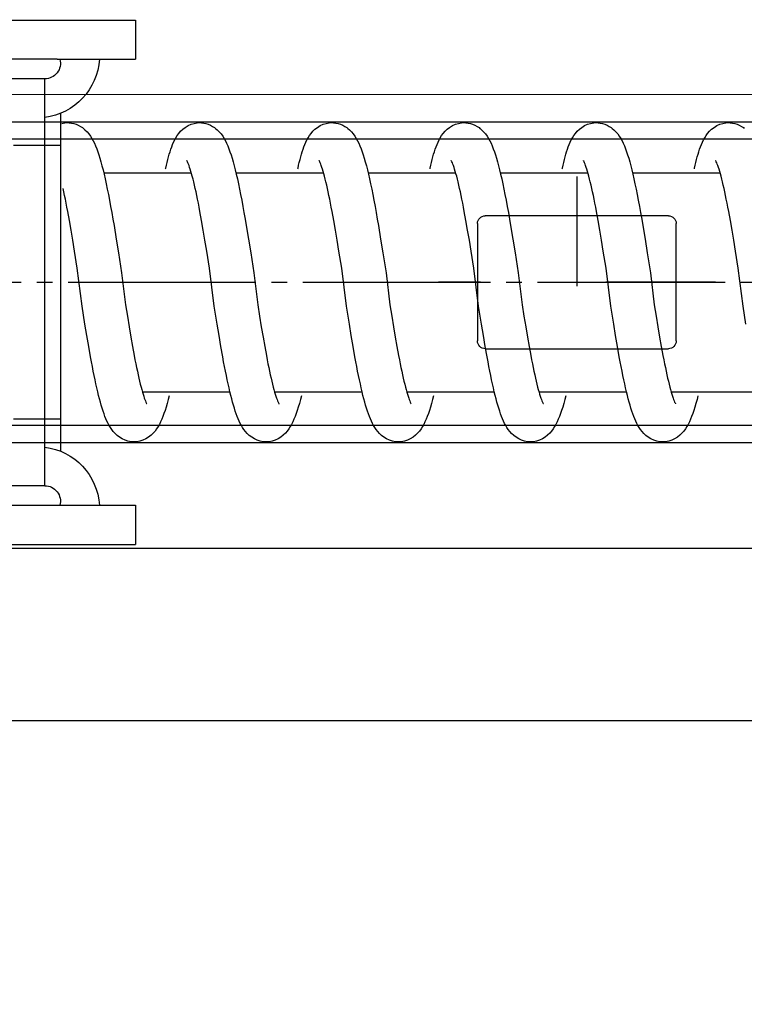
# Model space of a CAD drawing. Header units: millimetres. Extents: x 22865 to 60762, y -18816 to 15611.
# Tile 153 of 256: x 25843.38 to 25848.01, y 9852.94 to 9859.24. Entities that reach past the tile are written whole.
import ezdxf

# ---------------------------------------------------------------- set-up
doc = ezdxf.new("R2010")
doc.units = ezdxf.units.MM
doc.linetypes.add('DASHED', pattern=[15, 7, -8])
doc.linetypes.add('DOT_CENTER', pattern=[14, 12, -1, 0, -1])
for name, color, linetype in [('1', 7, 'Continuous'), ('bramy przemyslowe', 5, 'Continuous'), ('BRO0010100131_AF0_PBL57', 7, 'Continuous'), ('BRO0010101338_PBL109', 7, 'Continuous'), ('Z3067109_AF2_PBL40', 7, 'Continuous'), ('Z3068873_AF5_PBL87', 7, 'Continuous')]:
    doc.layers.add(name, color=color, linetype=linetype)
doc.layers.add('projekt', color=6, linetype='Continuous', lineweight=9)
doc.styles.add('1-100', font='simplex.shx', dxfattribs={"width": 0.8, "height": 15})
doc.dimstyles.new('1-100', dxfattribs={"dimscale": 0.5, "dimtxt": 100, "dimasz": 1, "dimexe": 0.18, "dimexo": 0.0625, "dimgap": 5, "dimtad": 1, "dimdec": 1, "dimzin": 0, "dimdsep": 46, "dimtxsty": '1-100', "dimblk1": 'K', "dimblk2": 'K', "dimsah": 1, "dimcen": 0.09, "dimse1": 1, "dimse2": 1, "dimadec": 0, "dimazin": 0, "dimtfac": 1, "dimtdec": 1, "dimtofl": 0, "dimtmove": 0, "dimatfit": 3, "dimldrblk": 'K', "dimfxl": 0, "dimtolj": 1, "dimtzin": 0, "dimarcsym": 0})

# ---------------------------------------------------------------- blocks, each defined once
blk = doc.blocks.new('Federpuffer', base_point=(5695.326, 4642.646))
at = {"color": 2, "linetype": 'Continuous'}
for p, q in [((3786.957, 5963.382), (3786.846, 5963.377)), ((3787.121, 5963.372), (3786.956, 5963.382)), ((3787.317, 5963.337), (3787.121, 5963.372)), ((3787.509, 5963.277), (3787.317, 5963.337)), ((3787.699, 5963.191), (3787.509, 5963.277)), ((3795.405, 5963.382), (3795.293, 5963.377)), ((3795.569, 5963.372), (3795.404, 5963.382)), ((3795.764, 5963.337), (3795.569, 5963.372)), ((3795.956, 5963.277), (3795.764, 5963.337)), ((3796.147, 5963.191), (3795.956, 5963.277)), ((3803.852, 5963.382), (3803.741, 5963.377)), ((3804.016, 5963.372), (3803.851, 5963.382)), ((3804.212, 5963.337), (3804.016, 5963.372)), ((3804.404, 5963.277), (3804.212, 5963.337)), ((3804.594, 5963.191), (3804.404, 5963.277)), ((3812.299, 5963.382), (3812.188, 5963.377)), ((3812.464, 5963.372), (3812.299, 5963.382)), ((3812.659, 5963.337), (3812.464, 5963.372)), ((3812.851, 5963.277), (3812.659, 5963.337)), ((3813.041, 5963.191), (3812.851, 5963.277)), ((3820.747, 5963.382), (3820.635, 5963.377)), ((3820.911, 5963.372), (3820.746, 5963.382)), ((3821.106, 5963.337), (3820.911, 5963.372)), ((3821.298, 5963.277), (3821.106, 5963.337)), ((3821.489, 5963.191), (3821.298, 5963.277)), ((3829.194, 5963.382), (3829.083, 5963.377)), ((3829.358, 5963.372), (3829.193, 5963.382)), ((3829.554, 5963.337), (3829.358, 5963.372)), ((3787.881, 5963.081), (3787.699, 5963.191)), ((3788.04, 5962.957), (3787.881, 5963.081)), ((3788.175, 5962.828), (3788.04, 5962.957)), ((3788.291, 5962.693), (3788.175, 5962.828)), ((3788.392, 5962.555), (3788.291, 5962.693)), ((3794.038, 5962.663), (3793.937, 5962.523)), ((3794.155, 5962.8), (3794.038, 5962.663)), ((3794.29, 5962.933), (3794.155, 5962.8)), ((3794.387, 5963.014), (3794.29, 5962.933)), ((3794.392, 5963.018), (3794.387, 5963.014)), ((3796.328, 5963.081), (3796.147, 5963.191)), ((3796.487, 5962.957), (3796.328, 5963.081)), ((3796.622, 5962.828), (3796.487, 5962.957)), ((3796.739, 5962.693), (3796.622, 5962.828)), ((3796.84, 5962.555), (3796.739, 5962.693)), ((3802.486, 5962.663), (3802.384, 5962.523)), ((3802.602, 5962.8), (3802.486, 5962.663)), ((3802.738, 5962.933), (3802.602, 5962.8)), ((3802.834, 5963.014), (3802.738, 5962.933)), ((3802.839, 5963.018), (3802.834, 5963.014)), ((3804.776, 5963.081), (3804.594, 5963.191)), ((3804.935, 5962.957), (3804.776, 5963.081)), ((3805.069, 5962.828), (3804.935, 5962.957)), ((3805.186, 5962.693), (3805.069, 5962.828)), ((3805.287, 5962.555), (3805.186, 5962.693)), ((3810.933, 5962.663), (3810.831, 5962.523)), ((3811.05, 5962.8), (3810.933, 5962.663)), ((3811.185, 5962.933), (3811.05, 5962.8)), ((3811.282, 5963.014), (3811.185, 5962.933)), ((3811.287, 5963.018), (3811.282, 5963.014)), ((3813.223, 5963.081), (3813.041, 5963.191)), ((3813.382, 5962.957), (3813.223, 5963.081)), ((3813.517, 5962.828), (3813.382, 5962.957)), ((3813.634, 5962.693), (3813.517, 5962.828)), ((3813.734, 5962.555), (3813.634, 5962.693)), ((3819.38, 5962.663), (3819.279, 5962.523)), ((3819.497, 5962.8), (3819.38, 5962.663)), ((3819.633, 5962.933), (3819.497, 5962.8)), ((3819.729, 5963.014), (3819.633, 5962.933)), ((3819.734, 5963.018), (3819.729, 5963.014)), ((3821.67, 5963.081), (3821.489, 5963.191)), ((3821.829, 5962.957), (3821.67, 5963.081)), ((3821.964, 5962.828), (3821.829, 5962.957)), ((3822.081, 5962.693), (3821.964, 5962.828)), ((3822.182, 5962.555), (3822.081, 5962.693)), ((3827.828, 5962.663), (3827.726, 5962.523)), ((3827.944, 5962.8), (3827.828, 5962.663)), ((3828.08, 5962.933), (3827.944, 5962.8)), ((3828.177, 5963.014), (3828.08, 5962.933)), ((3828.181, 5963.018), (3828.177, 5963.014)), ((3788.478, 5962.418), (3788.392, 5962.555)), ((3788.554, 5962.279), (3788.478, 5962.418)), ((3788.623, 5962.137), (3788.554, 5962.279)), ((3788.686, 5961.989), (3788.623, 5962.137)), ((3793.684, 5962.064), (3793.61, 5961.894)), ((3793.761, 5962.223), (3793.684, 5962.064)), ((3793.845, 5962.376), (3793.761, 5962.223)), ((3793.937, 5962.523), (3793.845, 5962.376)), ((3796.926, 5962.418), (3796.84, 5962.555)), ((3797.001, 5962.279), (3796.926, 5962.418)), ((3797.07, 5962.137), (3797.001, 5962.279)), ((3797.134, 5961.989), (3797.07, 5962.137)), ((3802.131, 5962.064), (3802.057, 5961.894)), ((3802.208, 5962.223), (3802.131, 5962.064)), ((3802.292, 5962.376), (3802.208, 5962.223)), ((3802.384, 5962.523), (3802.292, 5962.376)), ((3805.373, 5962.418), (3805.287, 5962.555)), ((3805.449, 5962.279), (3805.373, 5962.418)), ((3805.517, 5962.137), (3805.449, 5962.279)), ((3805.581, 5961.989), (3805.517, 5962.137)), ((3810.578, 5962.064), (3810.504, 5961.894)), ((3810.656, 5962.223), (3810.578, 5962.064)), ((3810.74, 5962.376), (3810.656, 5962.223)), ((3810.831, 5962.523), (3810.74, 5962.376)), ((3813.821, 5962.418), (3813.734, 5962.555)), ((3813.896, 5962.279), (3813.821, 5962.418)), ((3813.965, 5962.137), (3813.896, 5962.279)), ((3814.029, 5961.989), (3813.965, 5962.137)), ((3819.026, 5962.064), (3818.952, 5961.894)), ((3819.103, 5962.223), (3819.026, 5962.064)), ((3819.187, 5962.376), (3819.103, 5962.223)), ((3819.279, 5962.523), (3819.187, 5962.376)), ((3822.268, 5962.418), (3822.182, 5962.555)), ((3822.343, 5962.279), (3822.268, 5962.418)), ((3822.412, 5962.137), (3822.343, 5962.279)), ((3822.476, 5961.989), (3822.412, 5962.137)), ((3827.473, 5962.064), (3827.399, 5961.894)), ((3827.551, 5962.223), (3827.473, 5962.064)), ((3827.634, 5962.376), (3827.551, 5962.223)), ((3827.726, 5962.523), (3827.634, 5962.376)), ((3788.745, 5961.838), (3788.686, 5961.989)), ((3788.801, 5961.683), (3788.745, 5961.838)), ((3788.853, 5961.524), (3788.801, 5961.683)), ((3788.902, 5961.361), (3788.853, 5961.524)), ((3793.469, 5961.522), (3793.401, 5961.318)), ((3793.538, 5961.714), (3793.469, 5961.522)), ((3793.61, 5961.894), (3793.538, 5961.714)), ((3797.193, 5961.838), (3797.134, 5961.989)), ((3797.248, 5961.683), (3797.193, 5961.838)), ((3797.3, 5961.524), (3797.248, 5961.683)), ((3797.349, 5961.361), (3797.3, 5961.524)), ((3801.916, 5961.522), (3801.848, 5961.318)), ((3801.986, 5961.714), (3801.916, 5961.522)), ((3802.057, 5961.894), (3801.986, 5961.714)), ((3805.64, 5961.838), (3805.581, 5961.989)), ((3805.695, 5961.683), (3805.64, 5961.838)), ((3805.747, 5961.524), (3805.695, 5961.683)), ((3805.797, 5961.361), (3805.747, 5961.524)), ((3810.364, 5961.522), (3810.296, 5961.318)), ((3810.433, 5961.714), (3810.364, 5961.522)), ((3810.504, 5961.894), (3810.433, 5961.714)), ((3814.087, 5961.838), (3814.029, 5961.989)), ((3814.143, 5961.683), (3814.087, 5961.838)), ((3814.195, 5961.524), (3814.143, 5961.683)), ((3814.244, 5961.361), (3814.195, 5961.524)), ((3818.811, 5961.522), (3818.743, 5961.318)), ((3818.88, 5961.714), (3818.811, 5961.522)), ((3818.952, 5961.894), (3818.88, 5961.714)), ((3822.535, 5961.838), (3822.476, 5961.989)), ((3822.59, 5961.683), (3822.535, 5961.838)), ((3822.59, 5961.683), (3822.535, 5961.838)), ((3822.642, 5961.524), (3822.59, 5961.683)), ((3822.642, 5961.524), (3822.59, 5961.683)), ((3822.691, 5961.361), (3822.642, 5961.524)), ((3822.691, 5961.361), (3822.642, 5961.524)), ((3827.259, 5961.522), (3827.191, 5961.318)), ((3827.328, 5961.714), (3827.259, 5961.522)), ((3827.399, 5961.894), (3827.328, 5961.714)), ((3787.674, 5960.726), (3787.706, 5960.805)), ((3787.706, 5960.805), (3787.734, 5960.868)), ((3787.734, 5960.868), (3787.757, 5960.914)), ((3787.757, 5960.914), (3787.774, 5960.945)), ((3787.774, 5960.945), (3787.783, 5960.96)), ((3787.78, 5960.956), (3787.777, 5960.952)), ((3787.783, 5960.96), (3787.78, 5960.956)), ((3788.949, 5961.194), (3788.902, 5961.361)), ((3788.994, 5961.022), (3788.949, 5961.194)), ((3789.038, 5960.845), (3788.994, 5961.022)), ((3789.081, 5960.664), (3789.038, 5960.845)), ((3793.268, 5960.871), (3793.202, 5960.626)), ((3793.334, 5961.102), (3793.268, 5960.871)), ((3793.401, 5961.318), (3793.334, 5961.102)), ((3796.122, 5960.726), (3796.154, 5960.805)), ((3796.154, 5960.805), (3796.182, 5960.868)), ((3796.182, 5960.868), (3796.204, 5960.914)), ((3796.204, 5960.914), (3796.221, 5960.945)), ((3796.221, 5960.945), (3796.23, 5960.96)), ((3796.227, 5960.956), (3796.224, 5960.952)), ((3796.23, 5960.96), (3796.227, 5960.956)), ((3797.396, 5961.194), (3797.349, 5961.361)), ((3797.442, 5961.022), (3797.396, 5961.194)), ((3797.486, 5960.845), (3797.442, 5961.022)), ((3797.528, 5960.664), (3797.486, 5960.845)), ((3801.715, 5960.871), (3801.649, 5960.626)), ((3801.782, 5961.102), (3801.715, 5960.871)), ((3801.848, 5961.318), (3801.782, 5961.102)), ((3804.569, 5960.726), (3804.601, 5960.805)), ((3804.601, 5960.805), (3804.629, 5960.868)), ((3804.629, 5960.868), (3804.652, 5960.914)), ((3804.652, 5960.914), (3804.668, 5960.945)), ((3804.668, 5960.945), (3804.678, 5960.96)), ((3804.674, 5960.956), (3804.672, 5960.952)), ((3804.678, 5960.96), (3804.674, 5960.956)), ((3805.844, 5961.194), (3805.797, 5961.361)), ((3805.889, 5961.022), (3805.844, 5961.194)), ((3805.933, 5960.845), (3805.889, 5961.022)), ((3805.976, 5960.664), (3805.933, 5960.845)), ((3810.163, 5960.871), (3810.096, 5960.626)), ((3810.229, 5961.102), (3810.163, 5960.871)), ((3810.296, 5961.318), (3810.229, 5961.102)), ((3813.016, 5960.726), (3813.048, 5960.805)), ((3813.048, 5960.805), (3813.077, 5960.868)), ((3813.077, 5960.868), (3813.099, 5960.914)), ((3813.099, 5960.914), (3813.116, 5960.945)), ((3813.116, 5960.945), (3813.125, 5960.96)), ((3813.122, 5960.956), (3813.119, 5960.952)), ((3813.125, 5960.96), (3813.122, 5960.956)), ((3814.291, 5961.194), (3814.244, 5961.361)), ((3814.337, 5961.022), (3814.291, 5961.194)), ((3814.381, 5960.845), (3814.337, 5961.022)), ((3814.423, 5960.664), (3814.381, 5960.845)), ((3818.61, 5960.871), (3818.544, 5960.626)), ((3818.676, 5961.102), (3818.61, 5960.871)), ((3818.743, 5961.318), (3818.676, 5961.102)), ((3821.464, 5960.726), (3821.496, 5960.805)), ((3821.496, 5960.805), (3821.524, 5960.868)), ((3821.524, 5960.868), (3821.547, 5960.914)), ((3821.547, 5960.914), (3821.563, 5960.945)), ((3821.563, 5960.945), (3821.573, 5960.96)), ((3821.569, 5960.956), (3821.566, 5960.952)), ((3821.573, 5960.96), (3821.569, 5960.956)), ((3822.739, 5961.194), (3822.691, 5961.361)), ((3822.739, 5961.194), (3822.691, 5961.361)), ((3822.784, 5961.022), (3822.739, 5961.194)), ((3822.784, 5961.022), (3822.739, 5961.194)), ((3822.828, 5960.845), (3822.784, 5961.022)), ((3822.828, 5960.845), (3822.784, 5961.022)), ((3822.87, 5960.664), (3822.828, 5960.845)), ((3822.87, 5960.664), (3822.828, 5960.845)), ((3827.057, 5960.871), (3826.991, 5960.626)), ((3827.124, 5961.102), (3827.057, 5960.871)), ((3827.191, 5961.318), (3827.124, 5961.102)), ((3787.475, 5960.115), (3787.519, 5960.265)), ((3793.086, 5960.182), (3787.493, 5960.182)), ((3787.519, 5960.265), (3787.561, 5960.402)), ((3787.561, 5960.402), (3787.601, 5960.524)), ((3787.601, 5960.524), (3787.639, 5960.633)), ((3787.639, 5960.633), (3787.674, 5960.726)), ((3789.122, 5960.477), (3789.081, 5960.664)), ((3789.132, 5960.432), (3789.122, 5960.477)), ((3793.135, 5960.363), (3793.068, 5960.085)), ((3793.202, 5960.626), (3793.135, 5960.363)), ((3795.922, 5960.115), (3795.966, 5960.265)), ((3801.533, 5960.182), (3795.941, 5960.182)), ((3795.966, 5960.265), (3796.008, 5960.402)), ((3796.008, 5960.402), (3796.048, 5960.524)), ((3796.048, 5960.524), (3796.086, 5960.633)), ((3796.086, 5960.633), (3796.122, 5960.726)), ((3797.57, 5960.477), (3797.528, 5960.664)), ((3797.579, 5960.432), (3797.57, 5960.477)), ((3801.582, 5960.363), (3801.515, 5960.085)), ((3801.649, 5960.626), (3801.582, 5960.363)), ((3804.37, 5960.115), (3804.413, 5960.265)), ((3809.981, 5960.182), (3804.385, 5960.182)), ((3804.413, 5960.265), (3804.455, 5960.402)), ((3804.455, 5960.402), (3804.496, 5960.524)), ((3804.496, 5960.524), (3804.534, 5960.633)), ((3804.534, 5960.633), (3804.569, 5960.726)), ((3806.017, 5960.477), (3805.976, 5960.664)), ((3806.027, 5960.432), (3806.017, 5960.477)), ((3810.03, 5960.363), (3809.963, 5960.085)), ((3810.096, 5960.626), (3810.03, 5960.363)), ((3812.817, 5960.115), (3812.861, 5960.265)), ((3818.428, 5960.182), (3812.836, 5960.182)), ((3812.861, 5960.265), (3812.903, 5960.402)), ((3812.903, 5960.402), (3812.943, 5960.524)), ((3812.943, 5960.524), (3812.981, 5960.633)), ((3812.981, 5960.633), (3813.016, 5960.726)), ((3814.465, 5960.477), (3814.423, 5960.664)), ((3814.474, 5960.432), (3814.465, 5960.477)), ((3818.477, 5960.363), (3818.41, 5960.085)), ((3818.544, 5960.626), (3818.477, 5960.363)), ((3821.265, 5960.115), (3821.308, 5960.265)), ((3826.869, 5960.182), (3821.283, 5960.182)), ((3821.308, 5960.265), (3821.35, 5960.402)), ((3821.35, 5960.402), (3821.39, 5960.524)), ((3821.39, 5960.524), (3821.429, 5960.633)), ((3821.429, 5960.633), (3821.464, 5960.726)), ((3822.912, 5960.477), (3822.87, 5960.664)), ((3822.912, 5960.477), (3822.87, 5960.664)), ((3822.922, 5960.432), (3822.912, 5960.477)), ((3822.922, 5960.432), (3822.912, 5960.477)), ((3826.924, 5960.363), (3826.857, 5960.085)), ((3826.991, 5960.626), (3826.924, 5960.363)), ((3787.29, 5959.392), (3787.338, 5959.59)), ((3787.338, 5959.59), (3787.385, 5959.777)), ((3787.385, 5959.777), (3787.43, 5959.952)), ((3787.43, 5959.952), (3787.475, 5960.115)), ((3793, 5959.788), (3792.931, 5959.472)), ((3793.068, 5960.085), (3793, 5959.788)), ((3795.738, 5959.392), (3795.785, 5959.59)), ((3795.785, 5959.59), (3795.832, 5959.777)), ((3795.832, 5959.777), (3795.878, 5959.952)), ((3795.878, 5959.952), (3795.922, 5960.115)), ((3801.447, 5959.788), (3801.379, 5959.472)), ((3801.515, 5960.085), (3801.447, 5959.788)), ((3804.185, 5959.392), (3804.233, 5959.59)), ((3804.233, 5959.59), (3804.279, 5959.777)), ((3804.279, 5959.777), (3804.325, 5959.952)), ((3804.325, 5959.952), (3804.37, 5960.115)), ((3809.895, 5959.788), (3809.826, 5959.472)), ((3809.963, 5960.085), (3809.895, 5959.788)), ((3812.633, 5959.392), (3812.68, 5959.59)), ((3812.68, 5959.59), (3812.727, 5959.777)), ((3812.727, 5959.777), (3812.772, 5959.952)), ((3812.772, 5959.952), (3812.817, 5960.115)), ((3818.342, 5959.788), (3818.273, 5959.472)), ((3818.41, 5960.085), (3818.342, 5959.788)), ((3821.08, 5959.392), (3821.127, 5959.59)), ((3821.127, 5959.59), (3821.174, 5959.777)), ((3821.174, 5959.777), (3821.22, 5959.952)), ((3821.22, 5959.952), (3821.265, 5960.115)), ((3826.79, 5959.788), (3826.721, 5959.472)), ((3826.857, 5960.085), (3826.79, 5959.788)), ((3787.145, 5958.731), (3787.194, 5958.962)), ((3787.194, 5958.962), (3787.242, 5959.182)), ((3787.242, 5959.182), (3787.29, 5959.392)), ((3792.862, 5959.138), (3792.791, 5958.787)), ((3792.931, 5959.472), (3792.862, 5959.138)), ((3795.592, 5958.731), (3795.641, 5958.962)), ((3795.641, 5958.962), (3795.69, 5959.182)), ((3795.69, 5959.182), (3795.738, 5959.392)), ((3801.309, 5959.138), (3801.239, 5958.787)), ((3801.379, 5959.472), (3801.309, 5959.138)), ((3804.039, 5958.731), (3804.089, 5958.962)), ((3804.089, 5958.962), (3804.137, 5959.182)), ((3804.137, 5959.182), (3804.185, 5959.392)), ((3809.756, 5959.138), (3809.686, 5958.787)), ((3809.826, 5959.472), (3809.756, 5959.138)), ((3812.487, 5958.731), (3812.536, 5958.962)), ((3812.536, 5958.962), (3812.585, 5959.182)), ((3812.585, 5959.182), (3812.633, 5959.392)), ((3818.204, 5959.138), (3818.134, 5958.787)), ((3818.273, 5959.472), (3818.204, 5959.138)), ((3820.934, 5958.731), (3820.983, 5958.962)), ((3820.983, 5958.962), (3821.032, 5959.182)), ((3821.032, 5959.182), (3821.08, 5959.392)), ((3826.651, 5959.138), (3826.581, 5958.787)), ((3826.721, 5959.472), (3826.651, 5959.138)), ((3829.382, 5958.731), (3829.431, 5958.962)), ((3829.431, 5958.962), (3829.479, 5959.182)), ((3786.994, 5957.974), (3787.045, 5958.237)), ((3786.994, 5957.974), (3787.045, 5958.237)), ((3787.045, 5958.237), (3787.095, 5958.489)), ((3787.045, 5958.237), (3787.095, 5958.489)), ((3787.095, 5958.489), (3787.145, 5958.731)), ((3787.095, 5958.489), (3787.145, 5958.731)), ((3792.72, 5958.418), (3792.648, 5958.032)), ((3792.72, 5958.418), (3792.648, 5958.032)), ((3792.791, 5958.787), (3792.72, 5958.418)), ((3792.791, 5958.787), (3792.72, 5958.418)), ((3795.441, 5957.974), (3795.492, 5958.237)), ((3795.441, 5957.974), (3795.492, 5958.237)), ((3795.492, 5958.237), (3795.542, 5958.489)), ((3795.492, 5958.237), (3795.542, 5958.489)), ((3795.542, 5958.489), (3795.592, 5958.731)), ((3795.542, 5958.489), (3795.592, 5958.731)), ((3801.168, 5958.418), (3801.096, 5958.032)), ((3801.168, 5958.418), (3801.096, 5958.032)), ((3801.239, 5958.787), (3801.168, 5958.418)), ((3801.239, 5958.787), (3801.168, 5958.418)), ((3803.888, 5957.974), (3803.939, 5958.237)), ((3803.888, 5957.974), (3803.939, 5958.237)), ((3803.939, 5958.237), (3803.99, 5958.489)), ((3803.939, 5958.237), (3803.99, 5958.489)), ((3803.99, 5958.489), (3804.039, 5958.731)), ((3803.99, 5958.489), (3804.039, 5958.731)), ((3809.615, 5958.418), (3809.543, 5958.032)), ((3809.615, 5958.418), (3809.543, 5958.032)), ((3809.686, 5958.787), (3809.615, 5958.418)), ((3809.686, 5958.787), (3809.615, 5958.418)), ((3812.336, 5957.974), (3812.387, 5958.237)), ((3812.336, 5957.974), (3812.387, 5958.237)), ((3812.387, 5958.237), (3812.437, 5958.489)), ((3812.387, 5958.237), (3812.437, 5958.489)), ((3812.437, 5958.489), (3812.487, 5958.731)), ((3812.437, 5958.489), (3812.487, 5958.731)), ((3818.062, 5958.418), (3817.991, 5958.032)), ((3818.062, 5958.418), (3817.991, 5958.032)), ((3818.134, 5958.787), (3818.062, 5958.418)), ((3818.134, 5958.787), (3818.062, 5958.418)), ((3820.783, 5957.974), (3820.834, 5958.237)), ((3820.783, 5957.974), (3820.834, 5958.237)), ((3820.834, 5958.237), (3820.884, 5958.489)), ((3820.834, 5958.237), (3820.884, 5958.489)), ((3820.884, 5958.489), (3820.934, 5958.731)), ((3820.884, 5958.489), (3820.934, 5958.731)), ((3826.51, 5958.418), (3826.438, 5958.032)), ((3826.51, 5958.418), (3826.438, 5958.032)), ((3826.581, 5958.787), (3826.51, 5958.418)), ((3826.581, 5958.787), (3826.51, 5958.418)), ((3829.231, 5957.974), (3829.282, 5958.237)), ((3829.231, 5957.974), (3829.282, 5958.237)), ((3829.282, 5958.237), (3829.332, 5958.489)), ((3829.282, 5958.237), (3829.332, 5958.489)), ((3829.332, 5958.489), (3829.382, 5958.731)), ((3829.332, 5958.489), (3829.382, 5958.731)), ((3786.837, 5957.127), (3786.942, 5957.702)), ((3786.942, 5957.702), (3786.994, 5957.974)), ((3786.942, 5957.702), (3786.994, 5957.974)), ((3792.576, 5957.634), (3792.504, 5957.223)), ((3792.648, 5958.032), (3792.576, 5957.634)), ((3792.648, 5958.032), (3792.576, 5957.634)), ((3795.285, 5957.127), (3795.39, 5957.702)), ((3795.39, 5957.702), (3795.441, 5957.974)), ((3795.39, 5957.702), (3795.441, 5957.974)), ((3801.024, 5957.634), (3800.952, 5957.223)), ((3801.096, 5958.032), (3801.024, 5957.634)), ((3801.096, 5958.032), (3801.024, 5957.634)), ((3803.732, 5957.127), (3803.837, 5957.702)), ((3803.837, 5957.702), (3803.888, 5957.974)), ((3803.837, 5957.702), (3803.888, 5957.974)), ((3809.471, 5957.634), (3809.399, 5957.223)), ((3809.543, 5958.032), (3809.471, 5957.634)), ((3809.543, 5958.032), (3809.471, 5957.634)), ((3812.18, 5957.127), (3812.284, 5957.702)), ((3812.284, 5957.702), (3812.336, 5957.974)), ((3812.284, 5957.702), (3812.336, 5957.974)), ((3817.919, 5957.634), (3817.846, 5957.223)), ((3817.991, 5958.032), (3817.919, 5957.634)), ((3817.991, 5958.032), (3817.919, 5957.634)), ((3820.627, 5957.127), (3820.732, 5957.702)), ((3820.732, 5957.702), (3820.783, 5957.974)), ((3820.732, 5957.702), (3820.783, 5957.974)), ((3826.366, 5957.634), (3826.294, 5957.223)), ((3826.438, 5958.032), (3826.366, 5957.634)), ((3826.438, 5958.032), (3826.366, 5957.634)), ((3829.074, 5957.127), (3829.179, 5957.702)), ((3829.179, 5957.702), (3829.231, 5957.974)), ((3829.179, 5957.702), (3829.231, 5957.974)), ((3786.73, 5956.514), (3786.837, 5957.127)), ((3792.504, 5957.223), (3792.432, 5956.802)), ((3795.178, 5956.514), (3795.285, 5957.127)), ((3800.952, 5957.223), (3800.879, 5956.802)), ((3803.625, 5956.514), (3803.732, 5957.127)), ((3809.399, 5957.223), (3809.327, 5956.802)), ((3812.072, 5956.514), (3812.18, 5957.127)), ((3817.846, 5957.223), (3817.774, 5956.802)), ((3820.52, 5956.514), (3820.627, 5957.127)), ((3826.294, 5957.223), (3826.221, 5956.802)), ((3828.967, 5956.514), (3829.074, 5957.127)), ((3786.62, 5955.864), (3786.73, 5956.514)), ((3792.432, 5956.802), (3792.288, 5955.941)), ((3795.068, 5955.864), (3795.178, 5956.514)), ((3800.879, 5956.802), (3800.736, 5955.941)), ((3803.515, 5955.864), (3803.625, 5956.514)), ((3809.327, 5956.802), (3809.183, 5955.941)), ((3811.962, 5955.864), (3812.072, 5956.514)), ((3817.774, 5956.802), (3817.631, 5955.941)), ((3820.41, 5955.864), (3820.52, 5956.514)), ((3826.221, 5956.802), (3826.078, 5955.941)), ((3828.857, 5955.864), (3828.967, 5956.514)), ((3786.508, 5955.178), (3786.62, 5955.864)), ((3792.288, 5955.941), (3792.147, 5955.07)), ((3794.955, 5955.178), (3795.068, 5955.864)), ((3800.736, 5955.941), (3800.595, 5955.07)), ((3803.402, 5955.178), (3803.515, 5955.864)), ((3809.183, 5955.941), (3809.042, 5955.07)), ((3811.85, 5955.178), (3811.962, 5955.864)), ((3817.631, 5955.941), (3817.49, 5955.07)), ((3820.297, 5955.178), (3820.41, 5955.864)), ((3826.078, 5955.941), (3825.937, 5955.07)), ((3828.745, 5955.178), (3828.857, 5955.864)), ((3786.333, 5954.089), (3786.508, 5955.178)), ((3794.78, 5954.089), (3794.955, 5955.178)), ((3803.228, 5954.089), (3803.402, 5955.178)), ((3811.675, 5954.089), (3811.85, 5955.178)), ((3820.122, 5954.089), (3820.297, 5955.178)), ((3828.57, 5954.089), (3828.745, 5955.178)), ((3786.026, 5951.655), (3786.333, 5954.089)), ((3794.474, 5951.655), (3794.78, 5954.089)), ((3802.921, 5951.655), (3803.228, 5954.089)), ((3811.369, 5951.655), (3811.675, 5954.089)), ((3819.816, 5951.655), (3820.122, 5954.089)), ((3828.263, 5951.655), (3828.57, 5954.089)), ((3785.842, 5950.511), (3786.026, 5951.655)), ((3791.697, 5951.732), (3791.58, 5951.012)), ((3794.29, 5950.511), (3794.474, 5951.655)), ((3800.144, 5951.732), (3800.028, 5951.012)), ((3802.737, 5950.511), (3802.921, 5951.655)), ((3808.591, 5951.732), (3808.475, 5951.012)), ((3811.184, 5950.511), (3811.369, 5951.655)), ((3817.039, 5951.732), (3816.923, 5951.012)), ((3819.632, 5950.511), (3819.816, 5951.655)), ((3825.486, 5951.732), (3825.37, 5951.012)), ((3828.079, 5950.511), (3828.263, 5951.655)), ((3791.58, 5951.012), (3791.467, 5950.326)), ((3800.028, 5951.012), (3799.914, 5950.326)), ((3808.475, 5951.012), (3808.362, 5950.326)), ((3816.923, 5951.012), (3816.809, 5950.326)), ((3825.37, 5951.012), (3825.257, 5950.326)), ((3791.467, 5950.326), (3791.357, 5949.678)), ((3794.169, 5949.781), (3794.29, 5950.511)), ((3799.914, 5950.326), (3799.804, 5949.678)), ((3802.616, 5949.781), (3802.737, 5950.511)), ((3808.362, 5950.326), (3808.251, 5949.678)), ((3811.064, 5949.781), (3811.184, 5950.511)), ((3816.809, 5950.326), (3816.699, 5949.678)), ((3819.511, 5949.781), (3819.632, 5950.511)), ((3825.257, 5950.326), (3825.146, 5949.678)), ((3827.958, 5949.781), (3828.079, 5950.511)), ((3791.357, 5949.678), (3791.249, 5949.069)), ((3794.05, 5949.084), (3794.169, 5949.781)), ((3799.804, 5949.678), (3799.696, 5949.069)), ((3802.497, 5949.084), (3802.616, 5949.781)), ((3808.251, 5949.678), (3808.144, 5949.069)), ((3810.944, 5949.084), (3811.064, 5949.781)), ((3816.699, 5949.678), (3816.591, 5949.069)), ((3819.392, 5949.084), (3819.511, 5949.781)), ((3825.146, 5949.678), (3825.039, 5949.069)), ((3827.839, 5949.084), (3827.958, 5949.781)), ((3791.249, 5949.069), (3791.144, 5948.501)), ((3793.932, 5948.423), (3794.05, 5949.084)), ((3799.696, 5949.069), (3799.591, 5948.501)), ((3802.379, 5948.423), (3802.497, 5949.084)), ((3808.144, 5949.069), (3808.039, 5948.501)), ((3810.827, 5948.423), (3810.944, 5949.084)), ((3816.591, 5949.069), (3816.486, 5948.501)), ((3819.274, 5948.423), (3819.392, 5949.084)), ((3825.039, 5949.069), (3824.934, 5948.501)), ((3827.722, 5948.423), (3827.839, 5949.084)), ((3791.093, 5948.233), (3791.042, 5947.976)), ((3791.144, 5948.501), (3791.093, 5948.233)), ((3793.874, 5948.107), (3793.932, 5948.423)), ((3799.54, 5948.233), (3799.489, 5947.976)), ((3799.591, 5948.501), (3799.54, 5948.233)), ((3802.321, 5948.107), (3802.379, 5948.423)), ((3807.987, 5948.233), (3807.937, 5947.976)), ((3808.039, 5948.501), (3807.987, 5948.233)), ((3810.769, 5948.107), (3810.827, 5948.423)), ((3816.435, 5948.233), (3816.384, 5947.976)), ((3816.486, 5948.501), (3816.435, 5948.233)), ((3819.216, 5948.107), (3819.274, 5948.423)), ((3824.882, 5948.233), (3824.831, 5947.976)), ((3824.934, 5948.501), (3824.882, 5948.233)), ((3827.663, 5948.107), (3827.722, 5948.423)), ((3790.992, 5947.729), (3790.942, 5947.493)), ((3791.042, 5947.976), (3790.992, 5947.729)), ((3793.758, 5947.505), (3793.816, 5947.801)), ((3793.816, 5947.801), (3793.874, 5948.107)), ((3799.439, 5947.729), (3799.39, 5947.493)), ((3799.489, 5947.976), (3799.439, 5947.729)), ((3802.206, 5947.505), (3802.263, 5947.801)), ((3802.263, 5947.801), (3802.321, 5948.107)), ((3807.887, 5947.729), (3807.837, 5947.493)), ((3807.937, 5947.976), (3807.887, 5947.729)), ((3810.653, 5947.505), (3810.711, 5947.801)), ((3810.711, 5947.801), (3810.769, 5948.107)), ((3816.334, 5947.729), (3816.284, 5947.493)), ((3816.384, 5947.976), (3816.334, 5947.729)), ((3819.101, 5947.505), (3819.158, 5947.801)), ((3819.158, 5947.801), (3819.216, 5948.107)), ((3824.781, 5947.729), (3824.732, 5947.493)), ((3824.831, 5947.976), (3824.781, 5947.729)), ((3827.548, 5947.505), (3827.606, 5947.801)), ((3827.606, 5947.801), (3827.663, 5948.107)), ((3790.845, 5947.055), (3790.798, 5946.853)), ((3790.893, 5947.269), (3790.845, 5947.055)), ((3790.942, 5947.493), (3790.893, 5947.269)), ((3793.588, 5946.682), (3793.644, 5946.946)), ((3793.644, 5946.946), (3793.701, 5947.22)), ((3793.701, 5947.22), (3793.758, 5947.505)), ((3799.293, 5947.055), (3799.245, 5946.853)), ((3799.341, 5947.269), (3799.293, 5947.055)), ((3799.39, 5947.493), (3799.341, 5947.269)), ((3802.035, 5946.682), (3802.092, 5946.946)), ((3802.092, 5946.946), (3802.149, 5947.22)), ((3802.149, 5947.22), (3802.206, 5947.505)), ((3807.74, 5947.055), (3807.693, 5946.853)), ((3807.788, 5947.269), (3807.74, 5947.055)), ((3807.837, 5947.493), (3807.788, 5947.269)), ((3810.482, 5946.682), (3810.539, 5946.946)), ((3810.539, 5946.946), (3810.596, 5947.22)), ((3810.596, 5947.22), (3810.653, 5947.505)), ((3816.188, 5947.055), (3816.14, 5946.853)), ((3816.236, 5947.269), (3816.188, 5947.055)), ((3816.284, 5947.493), (3816.236, 5947.269)), ((3818.93, 5946.682), (3818.986, 5946.946)), ((3818.986, 5946.946), (3819.043, 5947.22)), ((3819.043, 5947.22), (3819.101, 5947.505)), ((3824.635, 5947.055), (3824.588, 5946.853)), ((3824.683, 5947.269), (3824.635, 5947.055)), ((3824.732, 5947.493), (3824.683, 5947.269)), ((3827.377, 5946.682), (3827.434, 5946.946)), ((3827.434, 5946.946), (3827.491, 5947.22)), ((3827.491, 5947.22), (3827.548, 5947.505)), ((3790.661, 5946.318), (3790.618, 5946.164)), ((3790.706, 5946.484), (3790.661, 5946.318)), ((3790.751, 5946.663), (3790.706, 5946.484)), ((3790.798, 5946.853), (3790.751, 5946.663)), ((3793.474, 5946.187), (3793.531, 5946.429)), ((3793.531, 5946.429), (3793.588, 5946.682)), ((3799.109, 5946.318), (3799.065, 5946.164)), ((3799.153, 5946.484), (3799.109, 5946.318)), ((3799.199, 5946.663), (3799.153, 5946.484)), ((3799.245, 5946.853), (3799.199, 5946.663)), ((3801.922, 5946.187), (3801.978, 5946.429)), ((3801.978, 5946.429), (3802.035, 5946.682)), ((3807.556, 5946.318), (3807.512, 5946.164)), ((3807.601, 5946.484), (3807.556, 5946.318)), ((3807.646, 5946.663), (3807.601, 5946.484)), ((3807.693, 5946.853), (3807.646, 5946.663)), ((3810.369, 5946.187), (3810.426, 5946.429)), ((3810.426, 5946.429), (3810.482, 5946.682)), ((3816.003, 5946.318), (3815.96, 5946.164)), ((3816.048, 5946.484), (3816.003, 5946.318)), ((3816.094, 5946.663), (3816.048, 5946.484)), ((3816.14, 5946.853), (3816.094, 5946.663)), ((3818.817, 5946.187), (3818.873, 5946.429)), ((3818.873, 5946.429), (3818.93, 5946.682)), ((3824.451, 5946.318), (3824.407, 5946.164)), ((3824.495, 5946.484), (3824.451, 5946.318)), ((3824.541, 5946.663), (3824.495, 5946.484)), ((3824.588, 5946.853), (3824.541, 5946.663)), ((3827.264, 5946.187), (3827.321, 5946.429)), ((3827.321, 5946.429), (3827.377, 5946.682)), ((3790.634, 5946.182), (3785.038, 5946.182)), ((3790.461, 5945.684), (3790.428, 5945.599)), ((3790.497, 5945.783), (3790.461, 5945.684)), ((3790.535, 5945.897), (3790.497, 5945.783)), ((3790.575, 5946.024), (3790.535, 5945.897)), ((3790.618, 5946.164), (3790.575, 5946.024)), ((3793.305, 5945.523), (3793.362, 5945.734)), ((3793.362, 5945.734), (3793.418, 5945.955)), ((3793.418, 5945.955), (3793.474, 5946.187)), ((3799.081, 5946.182), (3793.486, 5946.182)), ((3798.908, 5945.684), (3798.875, 5945.599)), ((3798.944, 5945.783), (3798.908, 5945.684)), ((3798.983, 5945.897), (3798.944, 5945.783)), ((3799.023, 5946.024), (3798.983, 5945.897)), ((3799.065, 5946.164), (3799.023, 5946.024)), ((3801.752, 5945.523), (3801.809, 5945.734)), ((3801.809, 5945.734), (3801.865, 5945.955)), ((3801.865, 5945.955), (3801.922, 5946.187)), ((3807.529, 5946.182), (3801.933, 5946.182)), ((3807.355, 5945.684), (3807.323, 5945.599)), ((3807.392, 5945.783), (3807.355, 5945.684)), ((3807.43, 5945.897), (3807.392, 5945.783)), ((3807.47, 5946.024), (3807.43, 5945.897)), ((3807.512, 5946.164), (3807.47, 5946.024)), ((3810.199, 5945.523), (3810.256, 5945.734)), ((3810.256, 5945.734), (3810.313, 5945.955)), ((3810.313, 5945.955), (3810.369, 5946.187)), ((3815.97, 5946.182), (3810.375, 5946.182)), ((3815.803, 5945.684), (3815.77, 5945.599)), ((3815.839, 5945.783), (3815.803, 5945.684)), ((3815.877, 5945.897), (3815.839, 5945.783)), ((3815.918, 5946.024), (3815.877, 5945.897)), ((3815.96, 5946.164), (3815.918, 5946.024)), ((3818.647, 5945.523), (3818.704, 5945.734)), ((3818.704, 5945.734), (3818.76, 5945.955)), ((3818.76, 5945.955), (3818.817, 5946.187)), ((3824.43, 5946.182), (3818.822, 5946.182)), ((3824.25, 5945.684), (3824.217, 5945.599)), ((3824.286, 5945.783), (3824.25, 5945.684)), ((3824.325, 5945.897), (3824.286, 5945.783)), ((3824.365, 5946.024), (3824.325, 5945.897)), ((3824.407, 5946.164), (3824.365, 5946.024)), ((3827.094, 5945.523), (3827.151, 5945.734)), ((3827.151, 5945.734), (3827.208, 5945.955)), ((3827.208, 5945.955), (3827.264, 5946.187)), ((3790.333, 5945.402), (3790.341, 5945.412)), ((3790.339, 5945.411), (3790.333, 5945.402)), ((3790.353, 5945.435), (3790.339, 5945.411)), ((3790.341, 5945.412), (3790.348, 5945.42)), ((3790.372, 5945.474), (3790.353, 5945.435)), ((3790.398, 5945.529), (3790.372, 5945.474)), ((3790.428, 5945.599), (3790.398, 5945.529)), ((3793.131, 5944.946), (3793.19, 5945.129)), ((3793.19, 5945.129), (3793.248, 5945.321)), ((3793.248, 5945.321), (3793.305, 5945.523)), ((3798.781, 5945.402), (3798.789, 5945.412)), ((3798.787, 5945.411), (3798.781, 5945.402)), ((3798.8, 5945.435), (3798.787, 5945.411)), ((3798.789, 5945.412), (3798.795, 5945.42)), ((3798.82, 5945.474), (3798.8, 5945.435)), ((3798.845, 5945.529), (3798.82, 5945.474)), ((3798.875, 5945.599), (3798.845, 5945.529)), ((3801.578, 5944.946), (3801.637, 5945.129)), ((3801.637, 5945.129), (3801.695, 5945.321)), ((3801.695, 5945.321), (3801.752, 5945.523)), ((3807.228, 5945.402), (3807.236, 5945.412)), ((3807.234, 5945.411), (3807.228, 5945.402)), ((3807.247, 5945.435), (3807.234, 5945.411)), ((3807.236, 5945.412), (3807.242, 5945.42)), ((3807.267, 5945.474), (3807.247, 5945.435)), ((3807.293, 5945.529), (3807.267, 5945.474)), ((3807.323, 5945.599), (3807.293, 5945.529)), ((3810.026, 5944.946), (3810.085, 5945.129)), ((3810.085, 5945.129), (3810.142, 5945.321)), ((3810.142, 5945.321), (3810.199, 5945.523)), ((3815.676, 5945.402), (3815.683, 5945.412)), ((3815.681, 5945.411), (3815.676, 5945.402)), ((3815.695, 5945.435), (3815.681, 5945.411)), ((3815.683, 5945.412), (3815.69, 5945.42)), ((3815.715, 5945.474), (3815.695, 5945.435)), ((3815.74, 5945.529), (3815.715, 5945.474)), ((3815.77, 5945.599), (3815.74, 5945.529)), ((3818.473, 5944.946), (3818.532, 5945.129)), ((3818.532, 5945.129), (3818.59, 5945.321)), ((3818.59, 5945.321), (3818.647, 5945.523)), ((3824.123, 5945.402), (3824.131, 5945.412)), ((3824.129, 5945.411), (3824.123, 5945.402)), ((3824.142, 5945.435), (3824.129, 5945.411)), ((3824.131, 5945.412), (3824.137, 5945.42)), ((3824.162, 5945.474), (3824.142, 5945.435)), ((3824.188, 5945.529), (3824.162, 5945.474)), ((3824.217, 5945.599), (3824.188, 5945.529)), ((3826.92, 5944.946), (3826.979, 5945.129)), ((3826.979, 5945.129), (3827.037, 5945.321)), ((3827.037, 5945.321), (3827.094, 5945.523)), ((3792.882, 5944.303), (3792.947, 5944.451)), ((3792.947, 5944.451), (3793.01, 5944.607)), ((3793.01, 5944.607), (3793.071, 5944.772)), ((3793.071, 5944.772), (3793.131, 5944.946)), ((3801.33, 5944.303), (3801.395, 5944.451)), ((3801.395, 5944.451), (3801.457, 5944.607)), ((3801.457, 5944.607), (3801.518, 5944.772)), ((3801.518, 5944.772), (3801.578, 5944.946)), ((3809.777, 5944.303), (3809.842, 5944.451)), ((3809.842, 5944.451), (3809.905, 5944.607)), ((3809.905, 5944.607), (3809.966, 5944.772)), ((3809.966, 5944.772), (3810.026, 5944.946)), ((3818.224, 5944.303), (3818.289, 5944.451)), ((3818.289, 5944.451), (3818.352, 5944.607)), ((3818.352, 5944.607), (3818.413, 5944.772)), ((3818.413, 5944.772), (3818.473, 5944.946)), ((3826.672, 5944.303), (3826.737, 5944.451)), ((3826.737, 5944.451), (3826.799, 5944.607)), ((3826.799, 5944.607), (3826.861, 5944.772)), ((3826.861, 5944.772), (3826.92, 5944.946)), ((3792.479, 5943.642), (3792.579, 5943.77)), ((3792.579, 5943.77), (3792.666, 5943.898)), ((3792.666, 5943.898), (3792.742, 5944.027)), ((3792.742, 5944.027), (3792.814, 5944.161)), ((3792.814, 5944.161), (3792.882, 5944.303)), ((3800.927, 5943.642), (3801.027, 5943.77)), ((3801.027, 5943.77), (3801.113, 5943.898)), ((3801.113, 5943.898), (3801.19, 5944.027)), ((3801.19, 5944.027), (3801.262, 5944.161)), ((3801.262, 5944.161), (3801.33, 5944.303)), ((3809.374, 5943.642), (3809.474, 5943.77)), ((3809.474, 5943.77), (3809.56, 5943.898)), ((3809.56, 5943.898), (3809.637, 5944.027)), ((3809.637, 5944.027), (3809.709, 5944.161)), ((3809.709, 5944.161), (3809.777, 5944.303)), ((3817.822, 5943.642), (3817.921, 5943.77)), ((3817.921, 5943.77), (3818.008, 5943.898)), ((3818.008, 5943.898), (3818.085, 5944.027)), ((3818.085, 5944.027), (3818.156, 5944.161)), ((3818.156, 5944.161), (3818.224, 5944.303)), ((3826.269, 5943.642), (3826.369, 5943.77)), ((3826.369, 5943.77), (3826.455, 5943.898)), ((3826.455, 5943.898), (3826.532, 5944.027)), ((3826.532, 5944.027), (3826.604, 5944.161)), ((3826.604, 5944.161), (3826.672, 5944.303)), ((3791.729, 5943.092), (3791.912, 5943.176)), ((3791.912, 5943.176), (3792.084, 5943.281)), ((3792.084, 5943.281), (3792.235, 5943.396)), ((3792.235, 5943.396), (3792.366, 5943.517)), ((3792.366, 5943.517), (3792.479, 5943.642)), ((3800.177, 5943.092), (3800.359, 5943.176)), ((3800.359, 5943.176), (3800.531, 5943.281)), ((3800.531, 5943.281), (3800.683, 5943.396)), ((3800.683, 5943.396), (3800.813, 5943.517)), ((3800.813, 5943.517), (3800.927, 5943.642)), ((3808.624, 5943.092), (3808.807, 5943.176)), ((3808.807, 5943.176), (3808.979, 5943.281)), ((3808.979, 5943.281), (3809.13, 5943.396)), ((3809.13, 5943.396), (3809.26, 5943.517)), ((3809.26, 5943.517), (3809.374, 5943.642)), ((3817.071, 5943.092), (3817.254, 5943.176)), ((3817.254, 5943.176), (3817.426, 5943.281)), ((3817.426, 5943.281), (3817.577, 5943.396)), ((3817.577, 5943.396), (3817.708, 5943.517)), ((3817.708, 5943.517), (3817.822, 5943.642)), ((3825.519, 5943.092), (3825.702, 5943.176)), ((3825.702, 5943.176), (3825.873, 5943.281)), ((3825.873, 5943.281), (3826.025, 5943.396)), ((3826.025, 5943.396), (3826.155, 5943.517)), ((3826.155, 5943.517), (3826.269, 5943.642)), ((3791.159, 5942.982), (3791.344, 5942.993)), ((3791.344, 5942.993), (3791.54, 5943.031)), ((3791.54, 5943.031), (3791.729, 5943.092)), ((3799.606, 5942.982), (3799.792, 5942.993)), ((3799.792, 5942.993), (3799.988, 5943.031)), ((3799.988, 5943.031), (3800.177, 5943.092)), ((3808.054, 5942.982), (3808.239, 5942.993)), ((3808.239, 5942.993), (3808.435, 5943.031)), ((3808.435, 5943.031), (3808.624, 5943.092)), ((3816.501, 5942.982), (3816.686, 5942.993)), ((3816.686, 5942.993), (3816.882, 5943.031)), ((3816.882, 5943.031), (3817.071, 5943.092)), ((3824.948, 5942.982), (3825.134, 5942.993)), ((3825.134, 5942.993), (3825.33, 5943.031)), ((3825.33, 5943.031), (3825.519, 5943.092))]:
    blk.add_line(p, q, dxfattribs=at)
for points in [[(3786.846, 5963.377), (3786.701, 5963.359), (3786.556, 5963.327), (3786.41, 5963.279), (3786.266, 5963.217), (3786.13, 5963.144), (3786.004, 5963.062), (3785.945, 5963.018)], [(3795.293, 5963.377), (3795.148, 5963.359), (3795.003, 5963.327), (3794.857, 5963.279), (3794.713, 5963.217), (3794.577, 5963.144), (3794.451, 5963.062), (3794.392, 5963.018)], [(3803.741, 5963.377), (3803.596, 5963.359), (3803.451, 5963.327), (3803.305, 5963.279), (3803.161, 5963.217), (3803.025, 5963.144), (3802.899, 5963.062), (3802.839, 5963.018)], [(3812.188, 5963.377), (3812.043, 5963.359), (3811.898, 5963.327), (3811.752, 5963.279), (3811.608, 5963.217), (3811.472, 5963.144), (3811.346, 5963.062), (3811.287, 5963.018)], [(3820.635, 5963.377), (3820.491, 5963.359), (3820.346, 5963.327), (3820.199, 5963.279), (3820.055, 5963.217), (3819.919, 5963.144), (3819.793, 5963.062), (3819.734, 5963.018)], [(3829.083, 5963.377), (3828.938, 5963.359), (3828.793, 5963.327), (3828.647, 5963.279), (3828.503, 5963.217), (3828.367, 5963.144), (3828.241, 5963.062), (3828.181, 5963.018)], [(3792.147, 5955.07), (3791.945, 5953.793), (3791.697, 5951.732)], [(3800.595, 5955.07), (3800.392, 5953.793), (3800.144, 5951.732)], [(3809.042, 5955.07), (3808.839, 5953.793), (3808.591, 5951.732)], [(3817.49, 5955.07), (3817.287, 5953.793), (3817.039, 5951.732)], [(3825.937, 5955.07), (3825.734, 5953.793), (3825.486, 5951.732)], [(3788.906, 5945.932), (3788.968, 5945.691), (3789.036, 5945.443), (3789.104, 5945.21), (3789.172, 5944.993), (3789.241, 5944.79), (3789.311, 5944.6), (3789.382, 5944.424), (3789.457, 5944.257), (3789.535, 5944.102), (3789.617, 5943.955), (3789.709, 5943.813), (3789.813, 5943.673), (3789.931, 5943.538), (3790.066, 5943.41), (3790.221, 5943.289), (3790.397, 5943.181), (3790.584, 5943.094), (3790.775, 5943.032), (3790.973, 5942.993), (3791.159, 5942.982)], [(3797.354, 5945.932), (3797.415, 5945.691), (3797.483, 5945.443), (3797.551, 5945.21), (3797.619, 5944.993), (3797.688, 5944.79), (3797.758, 5944.6), (3797.83, 5944.424), (3797.904, 5944.257), (3797.982, 5944.102), (3798.065, 5943.955), (3798.156, 5943.813), (3798.261, 5943.673), (3798.379, 5943.538), (3798.513, 5943.41), (3798.669, 5943.289), (3798.844, 5943.181), (3799.031, 5943.094), (3799.223, 5943.032), (3799.421, 5942.993), (3799.607, 5942.982)], [(3805.801, 5945.932), (3805.863, 5945.691), (3805.93, 5945.443), (3805.998, 5945.21), (3806.067, 5944.993), (3806.136, 5944.79), (3806.206, 5944.6), (3806.277, 5944.424), (3806.352, 5944.257), (3806.429, 5944.102), (3806.512, 5943.955), (3806.604, 5943.813), (3806.708, 5943.673), (3806.826, 5943.538), (3806.961, 5943.41), (3807.116, 5943.289), (3807.292, 5943.181), (3807.478, 5943.094), (3807.67, 5943.032), (3807.868, 5942.993), (3808.054, 5942.982)], [(3814.248, 5945.932), (3814.31, 5945.691), (3814.378, 5945.443), (3814.446, 5945.21), (3814.514, 5944.993), (3814.583, 5944.79), (3814.653, 5944.6), (3814.725, 5944.424), (3814.799, 5944.257), (3814.877, 5944.102), (3814.959, 5943.955), (3815.051, 5943.813), (3815.155, 5943.673), (3815.274, 5943.538), (3815.408, 5943.41), (3815.563, 5943.289), (3815.739, 5943.181), (3815.926, 5943.094), (3816.117, 5943.032), (3816.315, 5942.993), (3816.501, 5942.982)], [(3822.696, 5945.932), (3822.758, 5945.691), (3822.825, 5945.443), (3822.893, 5945.21), (3822.961, 5944.993), (3823.03, 5944.79), (3823.1, 5944.6), (3823.172, 5944.424), (3823.246, 5944.257), (3823.324, 5944.102), (3823.407, 5943.955), (3823.498, 5943.813), (3823.603, 5943.673), (3823.721, 5943.538), (3823.855, 5943.41), (3824.011, 5943.289), (3824.187, 5943.181), (3824.373, 5943.094), (3824.565, 5943.032), (3824.763, 5942.993), (3824.949, 5942.982)]]:
    blk.add_lwpolyline(points, dxfattribs=at)
at = {"layer": '1', "color": 2, "linetype": 'DOT_CENTER'}
blk.add_line((3889.161, 5953.182), (3441.399, 5953.182), dxfattribs=at)
blk = doc.blocks.new('Federpuffer_kurz', base_point=(-138.118, 6771.403))
at = {"layer": '1'}
blk.add_blockref('Federpuffer', (5695.326, 4642.646), dxfattribs=at)
blk = doc.blocks.new('TOP__9', base_point=(5361.164, 5382.834))
blk.add_blockref('Federpuffer_kurz', (1975.19, 5327.334))
blk = doc.blocks.new('BRO0010101338_PBL109', base_point=(110.745, -703.859))
at = {"layer": 'BRO0010101338_PBL109', "color": 2, "linetype": 'Continuous'}
for p, q in [((4215.306, 5963.443), (3461.646, 5963.443)), ((4215.306, 5962.343), (3461.646, 5962.343)), ((4215.306, 5944.043), (3461.646, 5944.043)), ((4215.306, 5942.943), (3461.646, 5942.943))]:
    blk.add_line(p, q, dxfattribs=at)
blk = doc.blocks.new('Z3068873_AF5_PBL87', base_point=(-46.545, -565.779))
at = {"layer": 'BRO0010100131_AF0_PBL57', "color": 2, "linetype": 'Continuous'}
for p, q in [((3939.446, 5969.932), (3824.846, 5969.932)), ((3824.846, 5969.932), (3824.846, 5967.432)), ((3829.846, 5967.432), (3824.846, 5967.432)), ((3829.846, 5967.432), (3939.446, 5967.432)), ((3830.646, 5966.182), (3838.146, 5966.182)), ((3830.646, 5940.182), (3830.646, 5966.182)), ((3829.646, 5963.973), (3829.646, 5942.39)), ((3829.646, 5961.932), (3832.646, 5961.932)), ((3829.646, 5944.432), (3832.646, 5944.432)), ((3830.646, 5940.182), (3838.146, 5940.182)), ((3824.846, 5938.932), (3824.846, 5936.432)), ((3939.446, 5938.932), (3824.846, 5938.932)), ((3939.446, 5936.432), (3824.846, 5936.432))]:
    blk.add_line(p, q, dxfattribs=at)
for centre, radius, start, end in [((3831.146, 5967.682), 4, 183.58332, 262.81924), ((3830.646, 5967.182), 1, 165.52249, 270), ((3831.146, 5938.682), 4, 97.18076, 176.41668), ((3830.646, 5939.182), 1, 90, 194.47751)]:
    blk.add_arc(centre, radius, start, end, dxfattribs=at)
blk = doc.blocks.new('TOP__10', base_point=(-2780.136, -2516.234))
blk.add_blockref('TOP__9', (5361.164, 5382.834))
at = {"layer": 'BRO0010101338_PBL109'}
blk.add_blockref('BRO0010101338_PBL109', (2224.053, -2147.929), dxfattribs=at)
at = {"layer": 'Z3068873_AF5_PBL87'}
blk.add_blockref('Z3068873_AF5_PBL87', (2066.764, -2009.849), dxfattribs=at)
blk = doc.blocks.new('Unten_Z3067109_AF2_PBL40_', base_point=(3595.399, 4267.113))
at = {"layer": '1', "color": 2, "linetype": 'DASHED'}
for p, q in [((6909.954, 5515.863), (6909.954, 5502.363)), ((6901.104, 5509.113), (6918.804, 5509.113))]:
    blk.add_line(p, q, dxfattribs=at)
at = {"layer": 'Z3067109_AF2_PBL40', "color": 2, "linetype": 'Continuous'}
for p, q in [((6904.104, 5513.363), (6915.804, 5513.363)), ((6903.604, 5505.363), (6903.604, 5512.863)), ((6916.304, 5512.863), (6916.304, 5505.363)), ((6915.804, 5504.863), (6904.104, 5504.863)), ((7051.454, 5492.113), (3809.059, 5492.113)), ((7053.454, 5481.113), (3809.059, 5481.113))]:
    blk.add_line(p, q, dxfattribs=at)
for centre, start, end in [((6904.104, 5512.863), 90, 180), ((6915.804, 5512.863), 0, 90), ((6904.104, 5505.363), 180, 270), ((6915.804, 5505.363), 270, 0)]:
    blk.add_arc(centre, 0.5, start, end, dxfattribs=at)
blk = doc.blocks.new('Waagerechte_Laufschiene', base_point=(2981.74, 4152.326))
at = {"layer": '1'}
blk.add_blockref('Unten_Z3067109_AF2_PBL40_', (3595.399, 4267.113), dxfattribs=at)
blk = doc.blocks.new('brama przekroj h400cm')
at = {"xscale": -1}
blk.add_blockref('TOP__10', (27686.889, 13617.803), dxfattribs=at)
at = {"layer": '1', "xscale": -1}
blk.add_blockref('Waagerechte_Laufschiene', (22925.012, 19286.364), dxfattribs=at)
blk = doc.blocks.new('K')
for p, q in [((0, -19.114), (0, 19.114)), ((-19.114, 0), (19.114, 0))]:
    blk.add_line(p, q)
blk.add_circle((0, 0), 2.016)
blk = doc.blocks.new('*D2030')
at = {"layer": 'projekt', "color": 0, "lineweight": -2, "ltscale": 0.2}
blk.add_line((27131.166, 11439.6662), (23567.166, 11439.6662), dxfattribs=at)
at = {"layer": 'projekt', "color": 0, "linetype": 'ByBlock', "lineweight": -2, "xscale": 0.5, "yscale": 0.5, "zscale": 0.5, "rotation": 180}
blk.add_blockref('K', (23566.666, 11439.6662), dxfattribs=at)
at = {"layer": 'projekt', "color": 0, "linetype": 'ByBlock', "lineweight": -2, "xscale": 0.5, "yscale": 0.5, "zscale": 0.5}
blk.add_blockref('K', (27131.666, 11439.6662), dxfattribs=at)
at = {"layer": 'projekt', "color": 0, "ltscale": 0.2, "insert": (25349.166, 11449.6662), "char_height": 15, "attachment_point": 5, "style": '1-100'}
blk.add_mtext('\\A1;3565.0', dxfattribs=at)

msp = doc.modelspace()

# ---------------------------------------------------------------- linework, layer by layer
at = {"layer": 'projekt', "color": 224, "ltscale": 0.2}
msp.add_lwpolyline([(26155.4874, 9858.758), (24757.4874, 9858.758), (24757.4874, 9408.758), (26155.4874, 9408.758)], close=True, dxfattribs=at)

# ---------------------------------------------------------------- block references
at = {"layer": 'bramy przemyslowe', "color": 0, "xscale": 0.1, "yscale": 0.1, "zscale": 0.1}
msp.add_blockref('brama przekroj h400cm', (23947.2602, 7793.243), dxfattribs=at)

# ---------------------------------------------------------------- dimensions: what is measured, and where the dimension line sits
at = {"layer": 'projekt', "color": 5, "ltscale": 0.2}
dim = msp.add_linear_dim(base=(23566.666, 11439.6662), p1=(27131.666, 6344.0632), p2=(23566.666, 6344.0632), dimstyle='1-100', dxfattribs=at)
dim.commit()
dim.dimension.update_dxf_attribs({"geometry": '*D2030', "text_midpoint": (25349.166, 11449.6662)})

doc.saveas('drawing.dxf')
